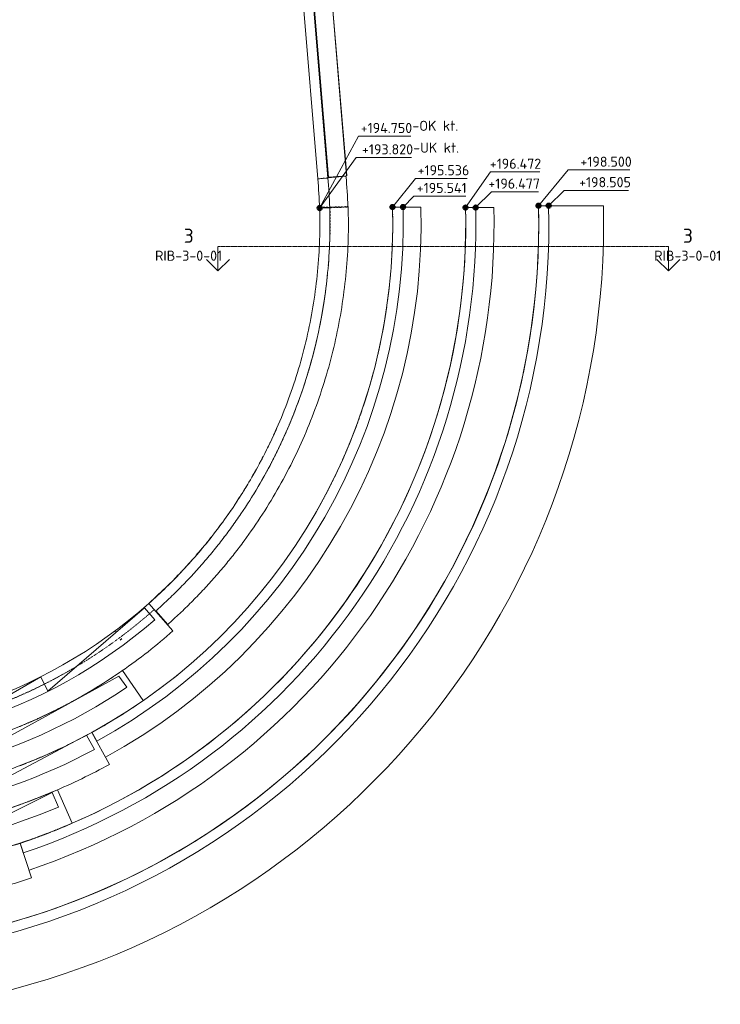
# Model space of a CAD drawing. Header units: millimetres. Extents: x -12328 to 66681, y -19579 to 54350.
# Tile 3 of 7: x 19221 to 36499, y -14544 to 9723. Entities that reach past the tile are written whole.
import ezdxf

# ---------------------------------------------------------------- set-up
doc = ezdxf.new("R2010")
doc.units = ezdxf.units.MM
doc.linetypes.add('Center', pattern=[31, 6, -5, 15, -5])
doc.linetypes.add('Hidden', pattern=[2, 1, -1])
for name, color, linetype, lineweight in [('A-DETL', 90, 'Continuous', 18), ('A-FLOR', 192, 'Continuous', 9), ('A-FLOR-HDLN', 190, 'Hidden', 9), ('G-ANNO-DIMS', 111, 'Continuous', 9), ('G-ANNO-SYMB', 111, 'Continuous', 9), ('G-ANNO-TEXT', 231, 'Continuous', 9), ('S-FNDN', 32, 'Continuous', 9), ('S-FNDN-HDLN', 4, 'Hidden', 9)]:
    doc.layers.add(name, color=color, linetype=linetype, lineweight=lineweight)
doc.styles.add('ISOCPEUR', font='isocpeur.ttf', dxfattribs={"height": 250})
doc.styles.add('ISOCPEUR_B', font='txt', dxfattribs={"height": 350})

# ---------------------------------------------------------------- blocks, each defined once
blk = doc.blocks.new('Structural Foundations 7 - Structural Foundations 7-1033698-Oversiktsplan')
at = {"layer": 'S-FNDN'}
for p, q in [((26821, 11459), (26354, 11421)), ((26356, 11399), (26368, 11416)), ((26368, 11416), (26817, 11453)), ((26833, 5838), (26368, 11416)), ((26817, 11453), (26821, 11459)), ((27282, 5875), (26817, 11453)), ((27286, 5881), (26821, 11459)), ((26107, 11378), (26356, 11399)), ((26572, 5800), (26107, 11378)), ((26356, 11399), (26821, 5820)), ((26833, 5838), (26821, 5821)), ((27282, 5875), (26833, 5838)), ((27286, 5881), (27282, 5875)), ((26821, 5820), (26572, 5800))]:
    blk.add_line(p, q, dxfattribs=at)
at = {"layer": 'S-FNDN-HDLN'}
for p, q in [((26354, 11421), (26124, 11402)), ((26124, 11402), (26107, 11378)), ((26821, 5821), (26821, 5820))]:
    blk.add_line(p, q, dxfattribs=at)
blk = doc.blocks.new('Structural Foundations 8 - Structural Foundations 8-1045016-Oversiktsplan')
at = {"layer": 'S-FNDN'}
for p, q in [((26868, 5090), (26872, 5100)), ((26872, 5100), (27321, 5114)), ((27323, 5117), (27316, 5117)), ((27321, 5114), (27323, 5117)), ((26618, 5083), (26868, 5090)), ((26868, 5090), (26868, 5090)), ((26245, -527), (26244, -530)), ((22405, -4666), (22410, -4657)), ((22410, -4657), (22411, -4654)), ((22874, -5181), (22578, -4847))]:
    blk.add_line(p, q, dxfattribs=at)
at = {"layer": 'S-FNDN', "flags": 128}
for points in [[(25831, -351), (25829, -355), (25827, -359), (25827, -360)], [(25827, -360), (25827, -360), (25827, -360), (25827, -360)]]:
    blk.add_lwpolyline(points, dxfattribs=at)
at = {"layer": 'S-FNDN'}
for points, knots in [([(22874, -5181), (22973, -5093), (23170, -4913), (23457, -4635), (23735, -4349), (24004, -4054), (24264, -3751), (24516, -3441), (24838, -3017), (25216, -2469), (25629, -1785), (26001, -1078), (26329, -349), (26612, 398), (26850, 1161), (27041, 1937), (27185, 2723), (27314, 3781), (27338, 4581), (27321, 5114)], [-1, -1, -1, -1, -0.965517, -0.931034, -0.896552, -0.862069, -0.827586, -0.793103, -0.758621, -0.689655, -0.62069, -0.551724, -0.482759, -0.413793, -0.344828, -0.275862, -0.206897, -0.137931, 0, 0, 0, 0]), ([(22405, -4666), (22699, -4406), (23261, -3860), (23896, -3113), (24361, -2482), (24687, -1993), (24990, -1489), (25299, -914), (25605, -264), (25893, 465), (26135, 1210), (26330, 1970), (26477, 2739), (26608, 3776), (26634, 4560), (26618, 5081)], [-1, -1, -1, -1, -0.8928571, -0.7857143, -0.7321429, -0.6785714, -0.625, -0.5714286, -0.5, -0.4285714, -0.3571429, -0.2857143, -0.2142857, -0.1428571, -0.000145, -0.000145, -0.000145, -0.000145]), ([(22571, -4853), (22671, -4765), (22868, -4585), (23154, -4307), (23431, -4019), (23700, -3723), (23959, -3419), (24208, -3107), (24448, -2787), (24754, -2351), (25110, -1788), (25494, -1087), (25835, -363), (26128, 380), (26375, 1141), (26574, 1915), (26724, 2700), (26858, 3758), (26884, 4558), (26868, 5090)], [-0.9999853, -0.9999853, -0.9999853, -0.9999853, -0.9642857, -0.9285714, -0.8928571, -0.8571429, -0.8214286, -0.7857143, -0.75, -0.7142857, -0.6428571, -0.5714286, -0.5, -0.4285714, -0.3571429, -0.2857143, -0.2142857, -0.1428571, 0, 0, 0, 0])]:
    blk.add_open_spline(points, degree=3, knots=knots, dxfattribs=at)
for points in [[(25482, -519), (25509, -459), (25537, -399), (25563, -339)], [(25311, -875), (25341, -815), (25371, -754), (25400, -693)], [(25129, -1226), (25162, -1164), (25195, -1102), (25227, -1040)], [(24938, -1568), (24973, -1507), (25008, -1445), (25042, -1384)], [(24733, -1907), (24772, -1846), (24810, -1783), (24847, -1721)], [(24518, -2240), (24561, -2177), (24603, -2113), (24644, -2048)], [(24296, -2561), (24340, -2500), (24384, -2438), (24427, -2375)], [(24059, -2882), (24108, -2818), (24156, -2754), (24204, -2689)], [(23818, -3188), (23868, -3127), (23917, -3065), (23966, -3003)], [(23561, -3493), (23616, -3430), (23670, -3366), (23724, -3301)], [(23304, -3780), (23359, -3721), (23413, -3660), (23467, -3600)], [(23027, -4070), (23086, -4010), (23145, -3949), (23203, -3888)], [(22714, -4376), (22790, -4305), (22864, -4233), (22938, -4159)], [(22411, -4654), (22506, -4570), (22599, -4485), (22691, -4398)]]:
    blk.add_open_spline(points, degree=3, dxfattribs=at)
at = {"layer": 'S-FNDN-HDLN'}
for p, q in [((27316, 5117), (26623, 5096)), ((26622, 5092), (26618, 5083)), ((26623, 5096), (26622, 5092)), ((26868, 5090), (26868, 5090)), ((22571, -4853), (22405, -4666))]:
    blk.add_line(p, q, dxfattribs=at)
at = {"layer": 'S-FNDN-HDLN', "flags": 128}
blk.add_lwpolyline([(25827, -360), (25827, -360), (25827, -360), (25827, -360)], dxfattribs=at)
at = {"layer": 'S-FNDN-HDLN'}
for points in [[(26871, 4301), (26879, 4567), (26880, 4833), (26872, 5100)], [(26618, 5081), (26618, 5082), (26618, 5082), (26618, 5083)]]:
    blk.add_open_spline(points, degree=3, dxfattribs=at)
blk.add_open_spline([(22571, -4853), (22671, -4765), (22868, -4585), (23154, -4307), (23431, -4019), (23700, -3723), (23959, -3419), (24208, -3107), (24448, -2787), (24754, -2351), (25110, -1788), (25494, -1087), (25835, -363), (26128, 380), (26375, 1141), (26574, 1915), (26724, 2700), (26858, 3758), (26884, 4558), (26868, 5090)], degree=3, knots=[-1, -1, -1, -1, -0.964286, -0.928571, -0.892857, -0.857143, -0.821429, -0.785714, -0.75, -0.714286, -0.642857, -0.571429, -0.5, -0.428571, -0.357143, -0.285714, -0.214286, -0.142857, 0, 0, 0, 0], dxfattribs=at)
blk = doc.blocks.new('Structural Foundations 9 - Structural Foundations 9-1045589-Oversiktsplan')
at = {"layer": 'S-FNDN'}
blk.add_line((26824, 5824), (27269, 5867), dxfattribs=at)
for radius, start in [(11731, 1.7997), (11031, 1.7469), (11281, 1.7545)]:
    blk.add_arc((15591, 4745), radius, start, 5.4879, dxfattribs=at)
at = {"layer": 'S-FNDN-HDLN'}
for p, q in [((26821, 5824), (26824, 5824)), ((26576, 5800), (26821, 5824)), ((27317, 5103), (26867, 5089)), ((27317, 5103), (27317, 5113)), ((26867, 5089), (26617, 5081)), ((26867, 5089), (26867, 5090))]:
    blk.add_line(p, q, dxfattribs=at)
blk = doc.blocks.new('Section - Snittpil-90992-Oversiktsplan')
at = {"layer": 'G-ANNO-SYMB'}
for q in [(-2.83, 3.17), (0, 0), (2.83, 3.17)]:
    blk.add_line((0, 6), q, dxfattribs=at)

msp = doc.modelspace()

# ---------------------------------------------------------------- hatches: boundary and pattern name
at = {"layer": 'G-ANNO-DIMS', "lineweight": 50}
h = msp.add_hatch(color=256, dxfattribs=at)
edge = h.paths.add_edge_path()
edge.add_arc((26617, 5081), 50, 0, 360)
h = msp.add_hatch(color=256, dxfattribs=at)
edge = h.paths.add_edge_path()
edge.add_arc((26617, 5081), 50, 0, 360)
h = msp.add_hatch(color=256, dxfattribs=at)
edge = h.paths.add_edge_path()
edge.add_arc((28415, 5105), 50, 0, 360)
h = msp.add_hatch(color=256, dxfattribs=at)
edge = h.paths.add_edge_path()
edge.add_arc((28675, 5105), 50, 0, 360)
h = msp.add_hatch(color=256, dxfattribs=at)
edge = h.paths.add_edge_path()
edge.add_arc((30216, 5093), 50, 0, 360)
h = msp.add_hatch(color=256, dxfattribs=at)
edge = h.paths.add_edge_path()
edge.add_arc((30466, 5093), 50, 0, 360)
h = msp.add_hatch(color=256, dxfattribs=at)
edge = h.paths.add_edge_path()
edge.add_arc((32016, 5137), 50, 0, 360)
h = msp.add_hatch(color=256, dxfattribs=at)
edge = h.paths.add_edge_path()
edge.add_arc((32266, 5137), 50, 0, 360)

# ---------------------------------------------------------------- linework, layer by layer
at = {"layer": 'A-DETL'}
for p, q in [((19919, -6830), (22299, -4772)), ((22554, -5067), (22299, -4772)), ((17528, -7749), (19739, -6473)), ((17704, -8632), (21670, -6455)), ((19739, -6473), (19919, -6830)), ((21670, -6455), (21862, -6731)), ((17820, -9533), (20871, -7913)), ((20871, -7913), (21064, -8264)), ((17698, -10490), (20019, -9321)), ((20019, -9321), (20176, -9684))]:
    msp.add_line(p, q, dxfattribs=at)
at = {"layer": 'A-DETL', "lineweight": 25}
for p, q in [((21550, -5359), (21590, -5329)), ((21700, -5559), (21740, -5529))]:
    msp.add_line(p, q, dxfattribs=at)
at = {"layer": 'A-DETL'}
for centre, radius, start, end in [((14121, 4694), 18150, 279.4673, 1.3983), ((14117, 4691), 12900, 263.9584, 310.8458), ((14119, 4704), 13810, 264.3243, 304.1015), ((14119, 4710), 14716, 264.3575, 298.1592), ((14119, 4712), 15617, 264.4261, 292.8178)]:
    msp.add_arc(centre, radius, start, end, dxfattribs=at)
at = {"layer": 'A-FLOR'}
for p, q in [((29115, 5105), (28415, 5105)), ((32016, 5137), (32266, 5137)), ((33616, 5137), (32266, 5137)), ((30916, 5093), (30216, 5093)), ((22405, -4666), (23002, -5340)), ((21757, -6317), (22269, -7055)), ((21003, -7841), (21003, -7841)), ((21003, -7841), (21436, -8630)), ((21123, -8060), (21022, -7876)), ((20154, -9257), (20512, -10083)), ((20068, -10267), (20045, -10276)), ((19308, -10811), (19229, -10574)), ((19235, -10572), (19230, -10574)), ((19230, -10574), (19515, -11427))]:
    msp.add_line(p, q, dxfattribs=at)
for centre, radius, start, end in [((14121, 4694), 17900, 279.4666, 1.4182), ((14104, 4709), 19517, 279.4305, 1.2574), ((14121, 4694), 14300, 298.7661, 1.6472), ((14095, 4721), 14585, 298.8045, 1.5108), ((14122, 4694), 14999, 298.7651, 1.5728), ((14111, 4702), 17910, 283.2552, 1.0563), ((14121, 4694), 16100, 288.4965, 1.4173), ((14121, 4694), 16350, 288.4964, 1.3961), ((14121, 4694), 16799, 288.4999, 1.3598), ((14121, 4694), 16100, 293.3871, 1.4174), ((14117, 4691), 12500, 263.9584, 311.5327), ((14122, 4690), 13396, 304.6568, 311.5197), ((14121, 4694), 13400, 264.3821, 304.7408), ((14122, 4690), 13396, 302.9127, 303.6019), ((14122, 4690), 13396, 301.1679, 301.7927), ((14122, 4690), 13396, 299.4224, 299.9833), ((14122, 4690), 13396, 297.6762, 298.1736), ((14121, 4694), 14300, 303.4796, 304.2835), ((14122, 4690), 13396, 294.1818, 294.5534), ((14122, 4690), 13396, 295.9293, 296.3636), ((14121, 4694), 14300, 301.7892, 302.593), ((14122, 4690), 13396, 292.4337, 292.7429), ((14121, 4694), 14300, 300.0987, 300.9024), ((14121, 4694), 14300, 264.3308, 298.7664), ((14121, 4694), 14300, 296.6566, 297.6595), ((14121, 4694), 14300, 298.3212, 299.2118), ((14121, 4694), 14300, 294.9915, 295.9952), ((14121, 4694), 14300, 293.326, 294.3313), ((14121, 4694), 14300, 289.9935, 291.0043), ((14121, 4694), 14300, 291.6601, 292.6677), ((14121, 4694), 15200, 292.9526, 298.7664), ((14121, 4694), 15200, 264.4344, 293.3871), ((14121, 4694), 15200, 291.3405, 291.9334), ((14121, 4694), 15200, 289.73, 290.311), ((14121, 4694), 16100, 292.5119, 293.3144), ((14121, 4694), 16100, 293.0391, 293.2735), ((14121, 4694), 16100, 289.3212, 290.1174), ((14121, 4694), 16100, 290.916, 291.7159), ((14121, 4694), 16100, 264.4581, 288.5005), ((14121, 4694), 17000, 282.8915, 288.5005)]:
    msp.add_arc(centre, radius, start, end, dxfattribs=at)
at = {"layer": 'A-FLOR-HDLN'}
for p, q in [((30216, 5093), (30216, 5093)), ((22538, -4815), (22425, -4688)), ((22269, -7055), (22270, -7057)), ((20512, -10083), (20486, -10094)), ((20512, -10083), (20497, -10090)), ((20512, -10083), (20512, -10083)), ((19671, -10419), (19662, -10422)), ((20094, -10257), (20082, -10262)), ((19244, -10569), (19238, -10571))]:
    msp.add_line(p, q, dxfattribs=at)
for centre, radius, start, end in [((14121, 4694), 14300, 305.564, 1.6471), ((14144, 4644), 12647, 263.9063, 311.5847), ((14122, 4690), 13396, 303.7228, 304.5353), ((14122, 4690), 13396, 304.5353, 304.6411), ((14122, 4690), 13396, 300.1156, 301.0432), ((14122, 4690), 13396, 301.0432, 301.1523), ((14122, 4690), 13396, 301.9191, 302.7892), ((14122, 4690), 13396, 302.7892, 302.8971), ((14122, 4690), 13396, 298.3124, 299.2971), ((14122, 4690), 13396, 299.2971, 299.4069), ((14121, 4694), 14300, 304.3979, 305.564), ((14122, 4690), 13396, 296.5096, 297.551), ((14122, 4690), 13396, 297.551, 297.6608), ((14121, 4694), 14300, 302.71, 303.3745), ((14121, 4694), 14300, 303.0603, 303.4539), ((14121, 4694), 14300, 303.4002, 303.8645), ((14121, 4694), 14300, 303.8645, 304.3699), ((14121, 4694), 14300, 304.3115, 304.7408), ((14122, 4690), 13396, 294.7074, 295.8049), ((14122, 4690), 13396, 295.8049, 295.914), ((14121, 4694), 14300, 300.9317, 301.3798), ((14121, 4694), 14300, 301.0223, 301.6863), ((14121, 4694), 14300, 301.3798, 301.764), ((14121, 4694), 14300, 301.7115, 302.1651), ((14121, 4694), 14300, 302.1651, 302.6814), ((14121, 4694), 14300, 302.6216, 303.0603), ((14122, 4690), 13396, 292.3127, 292.4185), ((14122, 4690), 13396, 292.9058, 294.0588), ((14122, 4690), 13396, 294.0588, 294.1666), ((14121, 4694), 14300, 299.2419, 299.6993), ((14121, 4694), 14300, 299.3347, 299.998), ((14121, 4694), 14300, 299.6993, 300.0741), ((14121, 4694), 14300, 300.0226, 300.4656), ((14121, 4694), 14300, 300.4656, 300.993), ((14121, 4694), 14300, 297.6891, 298.0188), ((14121, 4694), 14300, 298.0188, 298.2963), ((14121, 4694), 14300, 298.7661, 299.3046), ((14121, 4694), 14300, 296.0234, 296.3383), ((14121, 4694), 14300, 296.3383, 296.6304), ((14121, 4694), 14300, 292.6933, 292.9774), ((14121, 4694), 14300, 292.9774, 293.2972), ((14121, 4694), 14300, 294.3581, 294.6579), ((14121, 4694), 14300, 294.6579, 294.9641), ((14121, 4694), 14300, 291.0288, 291.2969), ((14121, 4694), 14300, 291.2969, 291.6297), ((14121, 4694), 15200, 291.9514, 292.2129), ((14121, 4694), 15200, 292.2129, 292.9049), ((14121, 4694), 15200, 288.9361, 289.675), ((14121, 4694), 15200, 290.3286, 290.5745), ((14121, 4694), 15200, 290.5745, 291.2894), ((14121, 4694), 16100, 291.6893, 292.8685), ((14121, 4694), 16100, 290.0914, 291.3722), ((14121, 4694), 16100, 290.1653, 290.7064), ((14121, 4694), 16100, 291.7764, 292.3465), ((14121, 4694), 16100, 286.9432, 288.5004), ((14121, 4694), 16100, 288.5005, 289.9543), ((14121, 4694), 16100, 288.5542, 289.035)]:
    msp.add_arc(centre, radius, start, end, dxfattribs=at)
at = {"layer": 'G-ANNO-DIMS'}
for p, q in [((26617, 5081), (27575, 6853)), ((27575, 6853), (28866, 6853)), ((26617, 5081), (27519, 6326)), ((27519, 6326), (28886, 6326)), ((30216, 5093), (30835, 5971)), ((30835, 5971), (32049, 5971)), ((32016, 5137), (32748, 6022)), ((32748, 6022), (34271, 6022)), ((28415, 5105), (28984, 5811)), ((28984, 5811), (30256, 5811)), ((28675, 5105), (28945, 5375)), ((28945, 5375), (30223, 5375)), ((30466, 5093), (30856, 5483)), ((30856, 5483), (32014, 5483)), ((32266, 5137), (32645, 5516)), ((32645, 5516), (34239, 5516))]:
    msp.add_line(p, q, dxfattribs=at)
at = {"layer": 'G-ANNO-DIMS', "lineweight": 50}
for centre in [(26617, 5081), (26617, 5081), (28415, 5105), (28675, 5105), (30216, 5093), (30466, 5093), (32016, 5137), (32266, 5137)]:
    msp.add_circle(centre, 50, dxfattribs=at)
at = {"layer": 'G-ANNO-SYMB', "linetype": 'Center'}
msp.add_line((35220, 4133), (24111, 4133), dxfattribs=at)

# ---------------------------------------------------------------- block references
at = {"layer": 'G-ANNO-SYMB', "extrusion": (0, 0, -1), "xscale": 99.99999999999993, "yscale": 99.99999999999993, "zscale": 99.99999999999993, "rotation": 180}
msp.add_blockref('Section - Snittpil-90992-Oversiktsplan', (-24111, 4133), dxfattribs=at)
at = {"layer": 'G-ANNO-SYMB', "xscale": 99.99999999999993, "yscale": 99.99999999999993, "zscale": 99.99999999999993, "rotation": 180}
msp.add_blockref('Section - Snittpil-90992-Oversiktsplan', (35220, 4133), dxfattribs=at)
at = {"layer": 'S-FNDN-HDLN'}
for name in ['Structural Foundations 7 - Structural Foundations 7-1033698-Oversiktsplan', 'Structural Foundations 9 - Structural Foundations 9-1045589-Oversiktsplan', 'Structural Foundations 8 - Structural Foundations 8-1045016-Oversiktsplan']:
    msp.add_blockref(name, (0, 0), dxfattribs=at)

# ---------------------------------------------------------------- texts
at = {"layer": 'G-ANNO-DIMS', "char_height": 250, "attachment_point": 1, "line_spacing_factor": 1.149209, "style": 'ISOCPEUR'}
for s, insert, width in [('+194.750', (27631, 7180), 1523.75), ('+193.820', (27663, 6653), 1493.87), ('+198.500', (33048, 6348), 1493.87), ('+195.536', (29034, 6138), 1493.87), ('+196.472', (30814, 6298), 1523.75), ('+198.505', (33017, 5843), 1493.87), ('+195.541', (29013, 5702), 1464), ('+196.477', (30779, 5809), 1523.75)]:
    msp.add_mtext(s, dxfattribs=dict(at, insert=insert, width=width))
at = {"layer": 'G-ANNO-SYMB', "attachment_point": 1}
for s, insert, char_height, width, style in [('\\fISOCPEUR|b1|i0|c0|p34|;3', (23267, 4573), 350, 304.64, 'ISOCPEUR_B'), ('\\fISOCPEUR|b1|i0|c0|p34|;3', (35577, 4573), 350, 304.64, 'ISOCPEUR_B'), ('RIB-3-0-01', (22559, 4031), 250, 2020.25, 'ISOCPEUR'), ('RIB-3-0-01', (34869, 4031), 250, 2020.25, 'ISOCPEUR')]:
    msp.add_mtext(s, dxfattribs=dict(at, insert=insert, char_height=char_height, width=width, style=style))
at = {"layer": 'G-ANNO-TEXT', "color": 7, "char_height": 250, "width": 1370.89, "attachment_point": 1, "style": 'ISOCPEUR'}
for s, insert in [('-OK kt.', (28906, 7233)), ('-UK kt.', (28926, 6693))]:
    msp.add_mtext(s, dxfattribs=dict(at, insert=insert))

doc.saveas('drawing.dxf')
